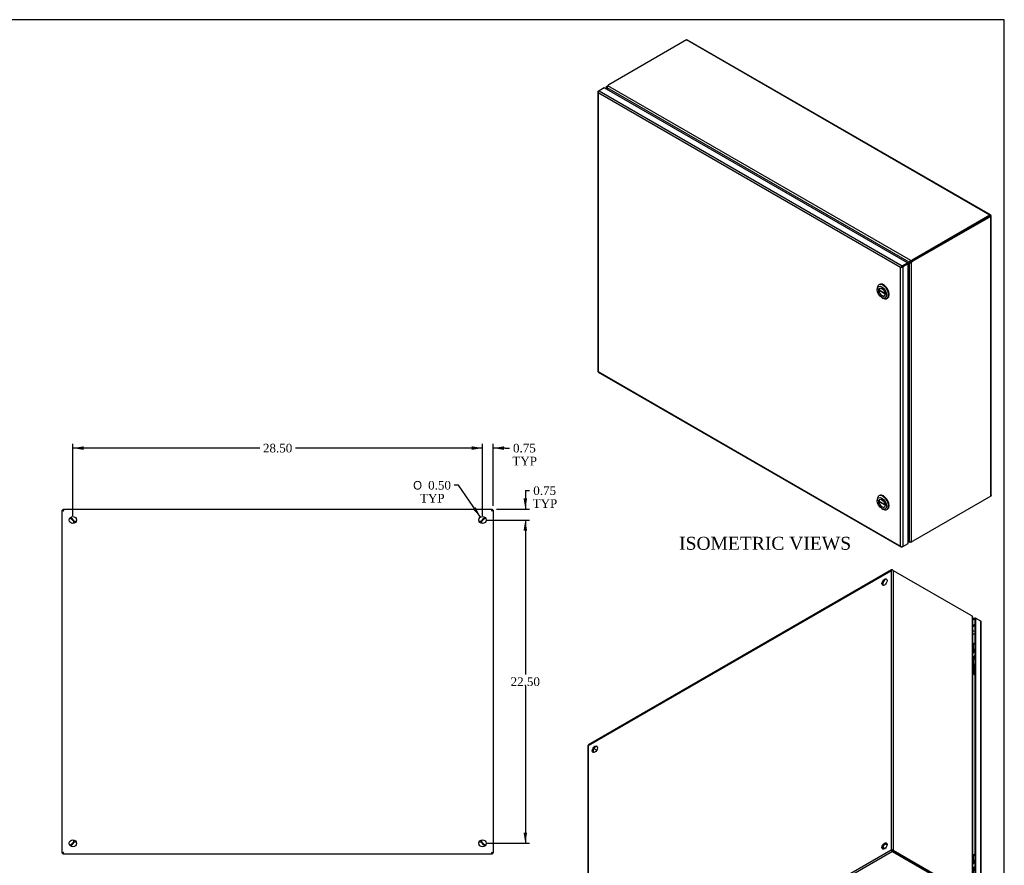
# Model space of a CAD drawing. Header units: inches. Extents: x 1 to 150, y -1 to 99.
# Tile 9 of 9: x 81 to 150, y 41 to 99. Entities that reach past the tile are written whole.
import ezdxf
from ezdxf.enums import TextEntityAlignment as Align

# ---------------------------------------------------------------- set-up
doc = ezdxf.new("R2010")
doc.units = ezdxf.units.IN
doc.header["$MEASUREMENT"] = 0
for name, color, linetype in [('CAP02342', 7, 'Continuous'), ('COM52757', 7, 'Continuous'), ('COM52806', 7, 'Continuous'), ('COM70219', 7, 'Continuous'), ('Default', 7, 'Continuous'), ('HNG14573-1', 7, 'Continuous'), ('HNG14573-2', 7, 'Continuous'), ('LOK10000', 7, 'Continuous'), ('PCOM53842', 7, 'Continuous'), ('PIN17645', 7, 'Continuous'), ('STD26098', 7, 'Continuous')]:
    doc.layers.add(name, color=color, linetype=linetype)
doc.styles.add('SEACAD_Solid_Edge_ANSI1_Symbols', font='txt')
doc.styles.add('SEACAD_Times_New_Roman', font='times.ttf')
doc.dimstyles.new('HAMMOND_(STH_-_120x80)', dxfattribs={"dimtxt": 0.6, "dimasz": 0.75, "dimexe": 0.3, "dimexo": 0.3, "dimgap": 0.15, "dimtad": 0, "dimtih": 1, "dimtoh": 1, "dimzin": 0, "dimdsep": 46, "dimtxsty": 'SEACAD_Times_New_Roman', "dimblk1": '_SE_FILLED', "dimblk2": '_SE_FILLED', "dimsah": 1, "dimcen": 0.3, "dimadec": 0, "dimazin": 0, "dimtfac": 0.8, "dimtofl": 0, "dimtmove": 0, "dimatfit": 3, "dimfxl": 1, "dimtolj": 1, "dimtzin": 0, "dimarcsym": 0})

# ---------------------------------------------------------------- blocks, each defined once
blk = doc.blocks.new('SE4')
at = {"layer": 'COM52757', "color": 7, "linetype": 'Continuous'}
for p, q in [((84.101, 65.351), (84.173, 65.351)), ((84.101, 41.495), (84.101, 65.351)), ((84.173, 65.423), (114.029, 65.423)), ((84.173, 65.423), (84.173, 65.351)), ((114.029, 65.423), (114.029, 65.351)), ((114.101, 65.351), (114.029, 65.351)), ((114.101, 65.351), (114.101, 41.495)), ((84.923, 64.591), (84.92, 64.593)), ((84.92, 64.59), (84.923, 64.59)), ((84.923, 64.59), (84.923, 64.591)), ((84.923, 64.434), (84.923, 64.59)), ((84.931, 64.604), (84.933, 64.601)), ((84.933, 64.601), (84.934, 64.601)), ((84.934, 64.601), (84.934, 64.604)), ((84.934, 64.601), (85.09, 64.601)), ((113.111, 64.601), (113.267, 64.601)), ((113.267, 64.604), (113.267, 64.601)), ((113.267, 64.601), (113.269, 64.601)), ((113.269, 64.601), (113.271, 64.604)), ((113.282, 64.593), (113.279, 64.591)), ((113.279, 64.591), (113.279, 64.59)), ((113.279, 64.59), (113.282, 64.59)), ((113.279, 64.59), (113.279, 64.434)), ((84.923, 42.257), (84.92, 42.257)), ((84.92, 42.253), (84.923, 42.255)), ((84.923, 42.257), (84.923, 42.413)), ((84.923, 42.255), (84.923, 42.257)), ((84.933, 42.245), (84.931, 42.242)), ((84.934, 42.245), (84.933, 42.245)), ((84.934, 42.243), (84.934, 42.245)), ((85.09, 42.245), (84.934, 42.245)), ((113.267, 42.245), (113.111, 42.245)), ((113.267, 42.245), (113.267, 42.243)), ((113.269, 42.245), (113.267, 42.245)), ((113.271, 42.242), (113.269, 42.245)), ((113.279, 42.413), (113.279, 42.257)), ((113.282, 42.257), (113.279, 42.257)), ((113.279, 42.257), (113.279, 42.255)), ((113.279, 42.255), (113.282, 42.253)), ((84.101, 41.495), (84.173, 41.495)), ((84.173, 41.423), (84.173, 41.495)), ((114.029, 41.423), (84.173, 41.423)), ((114.101, 41.495), (114.029, 41.495)), ((114.029, 41.423), (114.029, 41.495))]:
    blk.add_line(p, q, dxfattribs=at)
for centre in [(84.851, 64.673), (113.351, 64.673), (84.851, 42.173), (113.351, 42.173)]:
    blk.add_circle(centre, 0.25, dxfattribs=at)
for centre, start, end in [((98.178, 78.178), 224.62988, 225.31556), ((71.347, 51.346), 44.68444, 45.37012), ((126.855, 51.346), 134.62988, 135.31556), ((100.024, 78.178), 314.68444, 315.37012), ((98.178, 28.669), 134.68444, 135.37012), ((71.347, 55.5), 314.62988, 315.31556), ((126.855, 55.5), 224.68444, 225.37012), ((100.024, 28.669), 44.62988, 45.31556)]:
    blk.add_arc(centre, 19.003, start, end, dxfattribs=at)
for points, knots in [([(84.101, 65.351), (84.101, 65.348), (84.104, 65.345), (84.115, 65.339), (84.123, 65.336), (84.143, 65.33), (84.154, 65.327), (84.181, 65.321), (84.195, 65.318), (84.209, 65.315)], [0, 0, 0, 0, 0.25, 0.25, 0.5, 0.5, 0.75, 0.75, 1, 1, 1, 1]), ([(84.209, 65.315), (84.206, 65.329), (84.203, 65.343), (84.197, 65.37), (84.194, 65.382), (84.188, 65.402), (84.185, 65.41), (84.179, 65.42), (84.176, 65.423), (84.173, 65.423)], [0, 0, 0, 0, 0.25, 0.25, 0.5, 0.5, 0.75, 0.75, 1, 1, 1, 1]), ([(84.209, 65.315), (84.203, 65.325), (84.197, 65.334), (84.185, 65.347), (84.179, 65.351), (84.173, 65.351)], [0, 0, 0, 0, 0.5, 0.5, 1, 1, 1, 1]), ([(84.173, 65.351), (84.173, 65.345), (84.177, 65.339), (84.19, 65.327), (84.199, 65.321), (84.209, 65.315)], [0, 0, 0, 0, 0.5, 0.5, 1, 1, 1, 1]), ([(114.029, 65.423), (114.026, 65.423), (114.023, 65.42), (114.017, 65.41), (114.014, 65.402), (114.008, 65.382), (114.005, 65.37), (113.999, 65.343), (113.996, 65.329), (113.993, 65.315)], [0, 0, 0, 0, 0.25, 0.25, 0.5, 0.5, 0.75, 0.75, 1, 1, 1, 1]), ([(114.029, 65.351), (114.023, 65.351), (114.017, 65.347), (114.005, 65.334), (113.999, 65.325), (113.993, 65.315)], [0, 0, 0, 0, 0.5, 0.5, 1, 1, 1, 1]), ([(113.993, 65.315), (114.007, 65.318), (114.021, 65.321), (114.047, 65.327), (114.059, 65.33), (114.079, 65.336), (114.087, 65.339), (114.098, 65.345), (114.101, 65.348), (114.101, 65.351)], [0, 0, 0, 0, 0.25, 0.25, 0.5, 0.5, 0.75, 0.75, 1, 1, 1, 1]), ([(113.993, 65.315), (114.002, 65.321), (114.012, 65.327), (114.025, 65.339), (114.029, 65.345), (114.029, 65.351)], [0, 0, 0, 0, 0.5, 0.5, 1, 1, 1, 1]), ([(84.815, 64.667), (84.827, 64.66), (84.839, 64.654), (84.862, 64.641), (84.873, 64.635), (84.892, 64.622), (84.9, 64.615), (84.913, 64.603), (84.918, 64.596), (84.92, 64.59)], [0, 0, 0, 0, 0.25, 0.25, 0.5, 0.5, 0.75, 0.75, 1, 1, 1, 1]), ([(84.934, 64.604), (84.928, 64.607), (84.922, 64.611), (84.909, 64.624), (84.902, 64.632), (84.89, 64.651), (84.883, 64.662), (84.87, 64.685), (84.864, 64.697), (84.857, 64.709)], [0, 0, 0, 0, 0.25, 0.25, 0.5, 0.5, 0.75, 0.75, 1, 1, 1, 1]), ([(113.344, 64.709), (113.338, 64.697), (113.331, 64.685), (113.319, 64.662), (113.312, 64.651), (113.299, 64.632), (113.293, 64.624), (113.28, 64.611), (113.274, 64.607), (113.267, 64.604)], [0, 0, 0, 0, 0.25, 0.25, 0.5, 0.5, 0.75, 0.75, 1, 1, 1, 1]), ([(113.282, 64.59), (113.284, 64.596), (113.289, 64.603), (113.302, 64.615), (113.31, 64.622), (113.329, 64.635), (113.34, 64.641), (113.363, 64.654), (113.375, 64.66), (113.387, 64.667)], [0, 0, 0, 0, 0.25, 0.25, 0.5, 0.5, 0.75, 0.75, 1, 1, 1, 1]), ([(84.92, 42.257), (84.918, 42.25), (84.913, 42.244), (84.9, 42.231), (84.892, 42.225), (84.873, 42.212), (84.862, 42.205), (84.839, 42.193), (84.827, 42.186), (84.815, 42.18)], [0, 0, 0, 0, 0.25, 0.25, 0.5, 0.5, 0.75, 0.75, 1, 1, 1, 1]), ([(84.857, 42.137), (84.864, 42.149), (84.87, 42.161), (84.883, 42.184), (84.89, 42.195), (84.902, 42.214), (84.909, 42.222), (84.922, 42.235), (84.928, 42.24), (84.934, 42.243)], [0, 0, 0, 0, 0.25, 0.25, 0.5, 0.5, 0.75, 0.75, 1, 1, 1, 1]), ([(113.267, 42.243), (113.274, 42.24), (113.28, 42.235), (113.293, 42.222), (113.299, 42.214), (113.312, 42.195), (113.319, 42.184), (113.331, 42.161), (113.338, 42.149), (113.344, 42.137)], [0, 0, 0, 0, 0.25, 0.25, 0.5, 0.5, 0.75, 0.75, 1, 1, 1, 1]), ([(113.387, 42.18), (113.375, 42.186), (113.363, 42.193), (113.34, 42.205), (113.329, 42.212), (113.31, 42.225), (113.302, 42.231), (113.289, 42.244), (113.284, 42.25), (113.282, 42.257)], [0, 0, 0, 0, 0.25, 0.25, 0.5, 0.5, 0.75, 0.75, 1, 1, 1, 1]), ([(84.209, 41.531), (84.195, 41.528), (84.181, 41.525), (84.154, 41.519), (84.143, 41.516), (84.123, 41.51), (84.115, 41.507), (84.104, 41.501), (84.101, 41.498), (84.101, 41.495)], [0, 0, 0, 0, 0.25, 0.25, 0.5, 0.5, 0.75, 0.75, 1, 1, 1, 1]), ([(84.209, 41.531), (84.199, 41.525), (84.19, 41.519), (84.177, 41.507), (84.173, 41.501), (84.173, 41.495)], [0, 0, 0, 0, 0.5, 0.5, 1, 1, 1, 1]), ([(84.173, 41.423), (84.176, 41.423), (84.179, 41.426), (84.185, 41.437), (84.188, 41.445), (84.194, 41.465), (84.197, 41.477), (84.203, 41.503), (84.206, 41.517), (84.209, 41.531)], [0, 0, 0, 0, 0.25, 0.25, 0.5, 0.5, 0.75, 0.75, 1, 1, 1, 1]), ([(84.173, 41.495), (84.179, 41.495), (84.185, 41.499), (84.197, 41.512), (84.203, 41.522), (84.209, 41.531)], [0, 0, 0, 0, 0.5, 0.5, 1, 1, 1, 1]), ([(114.101, 41.495), (114.101, 41.498), (114.098, 41.501), (114.087, 41.507), (114.079, 41.51), (114.059, 41.516), (114.047, 41.519), (114.021, 41.525), (114.007, 41.528), (113.993, 41.531)], [0, 0, 0, 0, 0.25, 0.25, 0.5, 0.5, 0.75, 0.75, 1, 1, 1, 1]), ([(114.029, 41.495), (114.029, 41.501), (114.025, 41.507), (114.012, 41.519), (114.002, 41.525), (113.993, 41.531)], [0, 0, 0, 0, 0.5, 0.5, 1, 1, 1, 1]), ([(113.993, 41.531), (113.996, 41.517), (113.999, 41.503), (114.005, 41.477), (114.008, 41.465), (114.014, 41.445), (114.017, 41.437), (114.023, 41.426), (114.026, 41.423), (114.029, 41.423)], [0, 0, 0, 0, 0.25, 0.25, 0.5, 0.5, 0.75, 0.75, 1, 1, 1, 1]), ([(113.993, 41.531), (113.999, 41.522), (114.005, 41.512), (114.017, 41.499), (114.023, 41.495), (114.029, 41.495)], [0, 0, 0, 0, 0.5, 0.5, 1, 1, 1, 1])]:
    blk.add_open_spline(points, degree=3, knots=knots, dxfattribs=at)
at = {"layer": 'COM52806', "color": 7, "linetype": 'Continuous'}
for p, q in [((84.182, 65.335), (84.2, 65.335)), ((84.2, 65.35), (84.2, 65.335)), ((84.2, 65.321), (84.2, 65.335)), ((113.989, 65.299), (114.025, 65.335)), ((114.025, 65.335), (113.989, 65.299)), ((114.007, 65.335), (114.025, 65.335)), ((114.025, 65.35), (114.025, 65.335)), ((114.025, 65.335), (114.025, 65.318)), ((84.181, 41.51), (84.2, 41.51)), ((84.2, 41.51), (84.2, 41.525)), ((114.025, 41.51), (113.989, 41.546)), ((113.989, 41.546), (114.025, 41.51)), ((114.025, 41.51), (114.007, 41.51)), ((114.025, 41.528), (114.025, 41.51)), ((114.025, 41.496), (114.025, 41.51))]:
    blk.add_line(p, q, dxfattribs=at)
at = {"layer": 'COM70219', "color": 7, "linetype": 'Continuous'}
for centre, start, end in [((85.09, 64.434), 131.51518, 138.48482), ((113.112, 64.434), 41.51518, 48.48482), ((85.09, 42.412), 221.51518, 228.48482), ((113.112, 42.412), 311.51518, 318.48482)]:
    blk.add_arc(centre, 0.5, start, end, dxfattribs=at)
blk = doc.blocks.new('SE6')
at = {"layer": 'COM52757', "color": 7, "linetype": 'Continuous'}
for p, q in [((127.557, 98.08), (122.144, 94.955)), ((148.668, 85.892), (127.557, 98.08)), ((148.709, 85.904), (127.624, 98.078)), ((121.97, 94.795), (121.97, 94.676)), ((122.002, 94.855), (122.033, 94.837)), ((122.002, 94.728), (122.025, 94.742)), ((122.002, 94.728), (122.002, 94.658)), ((143.038, 82.61), (122.025, 94.742)), ((122.044, 94.661), (122.062, 94.671)), ((143.148, 82.723), (122.069, 94.893)), ((148.668, 85.892), (143.255, 82.766)), ((148.668, 85.833), (143.255, 82.708)), ((148.668, 85.833), (143.255, 82.708)), ((148.719, 85.803), (143.306, 82.678)), ((148.668, 85.892), (148.668, 85.833)), ((148.668, 85.833), (148.719, 85.862)), ((148.719, 85.803), (148.668, 85.833)), ((148.668, 85.833), (148.668, 85.833)), ((148.668, 85.833), (148.668, 85.833)), ((148.719, 66.325), (148.719, 85.803)), ((148.751, 66.384), (148.751, 85.833)), ((143.008, 82.586), (143.059, 82.615)), ((143.077, 82.584), (143.026, 82.555)), ((143.038, 82.61), (143.089, 82.639)), ((143.062, 82.569), (143.113, 82.598)), ((143.062, 63.204), (143.062, 82.569)), ((143.081, 82.635), (143.096, 82.643)), ((143.119, 82.602), (143.105, 82.594)), ((143.148, 82.723), (143.148, 82.664)), ((143.215, 82.607), (143.164, 82.637)), ((143.215, 63.166), (143.215, 82.607)), ((143.255, 82.766), (143.255, 82.708)), ((143.306, 82.678), (143.255, 82.708)), ((148.719, 66.325), (143.306, 63.2)), ((142.97, 63.23), (143.038, 63.19)), ((142.97, 63.194), (143.08, 63.13)), ((143.001, 63.261), (143.02, 63.271)), ((143.038, 63.19), (143.062, 63.204)), ((143.148, 63.127), (143.148, 63.163))]:
    blk.add_line(p, q, dxfattribs=at)
for centre, radius, start, end in [((122.181, 94.78), 0.16, 134.59127, 193.695), ((143.24, 82.524), 0.22, 114.831, 156.88273), ((143.089, 82.785), 0.218, 262.96042, 305.32585), ((143.173, 63.32), 0.16, 226.38377, 285.32995)]:
    blk.add_arc(centre, radius, start, end, dxfattribs=at)
for centre, major_axis, start_param, end_param in [((122.093, 94.613), (0.191, 0.331), 0.930265, 1.128909), ((121.846, 94.562), (0.191, -0.331), 1.535045, 1.743847), ((122.247, 94.794), (-0.191, 0.331), 1.397746, 1.606548), ((131.879, 99.555), (9.502, -16.457), 4.676638, 4.679089), ((112.907, 88.601), (-9.501, 16.457), -1.539661, -1.535045), ((122.414, 94.799), (-0.382, 0), 5.497787, 5.841298), ((152.157, 65.94), (9.502, -16.457), -3.177344, -3.168889), ((133.185, 98.801), (-9.502, 16.457), 3.169686, 3.177344), ((142.817, 82.917), (-0.191, 0.331), 3.105841, 3.314643), ((143.218, 82.224), (0.191, -0.331), 2.968542, 3.177344), ((142.868, 82.947), (-0.191, 0.331), 3.141593, 3.314643), ((143.269, 82.253), (0.191, -0.331), 2.968542, 3.141593), ((142.985, 82.923), (0.382, 0), 5.154276, 5.497787), ((142.985, 82.864), (0.382, 0), 5.154276, 5.497787), ((143.255, 82.395), (0.191, 0.331), 0.785398, 1.128909), ((143.306, 82.366), (0.191, 0.331), 0.785398, 1.128909), ((133.185, 58.377), (-9.501, 16.457), 4.676638, 4.682099), ((152.157, 69.331), (9.501, -16.457), -1.53829, -1.535045), ((142.817, 63.139), (0.191, -0.331), 1.397746, 1.606548), ((143.218, 63.37), (-0.191, 0.331), 1.535045, 1.743847), ((142.985, 63.327), (0.382, 0), -1.128909, -0.930265), ((143.306, 63.512), (-0.191, -0.331), 0.441887, 0.785398)]:
    blk.add_ellipse(centre, major_axis=major_axis, ratio=0.57735, start_param=start_param, end_param=end_param, dxfattribs=at)
for points, knots in [([(127.557, 98.08), (127.569, 98.085), (127.581, 98.087), (127.604, 98.086), (127.614, 98.084), (127.624, 98.078)], [0, 0, 0, 0, 0.25, 0.25, 0.5, 0.5, 0.5, 0.5]), ([(122.002, 94.728), (122, 94.73), (121.997, 94.733), (121.993, 94.738), (121.989, 94.743), (121.985, 94.748), (121.982, 94.753), (121.979, 94.759), (121.977, 94.764), (121.974, 94.77), (121.973, 94.775), (121.971, 94.781), (121.97, 94.787), (121.97, 94.796), (121.971, 94.809), (121.976, 94.823), (121.982, 94.834), (121.987, 94.841), (121.994, 94.848), (121.999, 94.853), (122.002, 94.855)], [0, 0, 0, 0, 0.039722, 0.079636, 0.119739, 0.160028, 0.200502, 0.241156, 0.281988, 0.322996, 0.364176, 0.405525, 0.447041, 0.48872, 0.614531, 0.741686, 0.80582, 0.870258, 0.934989, 1, 1, 1, 1]), ([(148.719, 85.862), (148.721, 85.873), (148.721, 85.882), (148.718, 85.896), (148.714, 85.901), (148.704, 85.907), (148.698, 85.908), (148.684, 85.903), (148.676, 85.899), (148.668, 85.892)], [0, 0, 0, 0, 0.25, 0.25, 0.5, 0.5, 0.75, 0.75, 1, 1, 1, 1]), ([(148.668, 85.833), (148.672, 85.838), (148.674, 85.842), (148.673, 85.842), (148.67, 85.839), (148.668, 85.833)], [0, 0, 0, 0, 0.5, 0.5, 1, 1, 1, 1]), ([(148.668, 85.833), (148.675, 85.832), (148.679, 85.832), (148.679, 85.833), (148.675, 85.834), (148.668, 85.833)], [0, 0, 0, 0, 0.5, 0.5, 1, 1, 1, 1]), ([(148.719, 85.803), (148.729, 85.807), (148.737, 85.811), (148.748, 85.821), (148.751, 85.827), (148.751, 85.839), (148.748, 85.844), (148.737, 85.854), (148.729, 85.859), (148.719, 85.862)], [0, 0, 0, 0, 0.25, 0.25, 0.5, 0.5, 0.75, 0.75, 1, 1, 1, 1]), ([(143.089, 82.639), (143.093, 82.641), (143.097, 82.643), (143.105, 82.648), (143.11, 82.65), (143.12, 82.655), (143.126, 82.658), (143.137, 82.662), (143.143, 82.663), (143.148, 82.664)], [0, 0, 0, 0, 0.25, 0.25, 0.5, 0.5, 0.75, 0.75, 1, 1, 1, 1]), ([(143.164, 82.637), (143.16, 82.632), (143.156, 82.628), (143.147, 82.62), (143.142, 82.617), (143.133, 82.611), (143.128, 82.608), (143.12, 82.603), (143.116, 82.6), (143.113, 82.598)], [0, 0, 0, 0, 0.25, 0.25, 0.5, 0.5, 0.75, 0.75, 1, 1, 1, 1]), ([(148.751, 66.384), (148.751, 66.373), (148.748, 66.363), (148.737, 66.343), (148.729, 66.333), (148.719, 66.325)], [0.5, 0.5, 0.5, 0.5, 0.75, 0.75, 1, 1, 1, 1]), ([(143.148, 63.127), (143.146, 63.126), (143.143, 63.125), (143.137, 63.123), (143.132, 63.122), (143.127, 63.121), (143.121, 63.121), (143.116, 63.12), (143.111, 63.121), (143.106, 63.121), (143.101, 63.122), (143.096, 63.123), (143.091, 63.125), (143.087, 63.126), (143.082, 63.128), (143.075, 63.133), (143.064, 63.141), (143.055, 63.153), (143.049, 63.163), (143.045, 63.172), (143.041, 63.181), (143.039, 63.187), (143.038, 63.19)], [0, 0, 0, 0, 0.037191, 0.074292, 0.1113, 0.148214, 0.185032, 0.22175, 0.258368, 0.294882, 0.331291, 0.367592, 0.403784, 0.439864, 0.475831, 0.511682, 0.636051, 0.758907, 0.819804, 0.880292, 0.94036, 1, 1, 1, 1])]:
    blk.add_open_spline(points, degree=3, knots=knots, dxfattribs=at)
at = {"layer": 'COM52806', "color": 7, "linetype": 'Continuous'}
for p, q in [((121.829, 94.757), (121.464, 94.546)), ((142.919, 82.581), (121.829, 94.757)), ((121.381, 94.473), (121.381, 75.02)), ((121.402, 94.464), (121.383, 94.462)), ((121.412, 94.399), (121.413, 94.399)), ((121.413, 94.517), (121.464, 94.546)), ((121.413, 94.399), (121.413, 94.4)), ((142.451, 82.252), (121.413, 94.399)), ((121.413, 94.399), (121.413, 75.005)), ((121.413, 94.399), (121.413, 94.399)), ((121.413, 94.399), (121.413, 94.399)), ((121.413, 94.399), (121.413, 94.399)), ((121.464, 94.546), (142.553, 82.37)), ((142.517, 82.291), (142.451, 82.253)), ((142.451, 82.253), (142.451, 82.252)), ((142.451, 82.253), (142.451, 82.253)), ((142.451, 82.252), (142.452, 82.253)), ((142.451, 62.858), (142.451, 82.252)), ((142.451, 82.252), (142.451, 82.252)), ((142.452, 82.253), (142.517, 82.291)), ((142.517, 82.291), (142.491, 82.297)), ((142.517, 82.291), (142.51, 82.264)), ((142.553, 82.311), (142.517, 82.291)), ((142.517, 82.291), (142.553, 82.311)), ((142.553, 82.37), (142.919, 82.581)), ((142.553, 82.311), (142.919, 82.522)), ((142.919, 82.522), (142.553, 82.311)), ((142.553, 82.311), (142.553, 82.311)), ((142.553, 82.311), (142.553, 82.311)), ((142.553, 82.311), (142.553, 82.311)), ((142.553, 82.311), (142.553, 82.311)), ((142.97, 82.493), (142.604, 82.282)), ((142.604, 82.282), (142.604, 62.829)), ((142.919, 82.581), (142.919, 82.522)), ((142.97, 82.493), (142.919, 82.522)), ((142.97, 63.04), (142.97, 82.493)), ((121.41, 74.97), (142.499, 62.794)), ((121.413, 75.005), (121.412, 75.005)), ((121.413, 75.005), (142.451, 62.858)), ((121.413, 75.005), (121.413, 75.005)), ((121.413, 75.005), (121.413, 75.005)), ((121.413, 75.005), (121.413, 75.005)), ((142.604, 62.829), (142.97, 63.04)), ((142.451, 62.858), (142.451, 62.858)), ((142.451, 62.858), (142.451, 62.858)), ((142.452, 62.858), (142.451, 62.858)), ((142.451, 62.858), (142.451, 62.858)), ((142.451, 62.858), (142.451, 62.858)), ((142.502, 62.816), (142.491, 62.801)), ((142.604, 62.829), (142.553, 62.799))]:
    blk.add_line(p, q, dxfattribs=at)
for centre, radius, start, end in [((121.512, 94.486), 0.132, 190.15261, 220.71537), ((121.602, 94.466), 0.201, 177.8102, 199.21468), ((142.627, 82.137), 0.21, 130.3254, 146.59357), ((142.439, 82.462), 0.21, 273.40643, 289.6746), ((142.576, 62.901), 0.132, 199.28463, 229.84739), ((142.603, 62.989), 0.201, 220.78532, 242.1898)]:
    blk.add_arc(centre, radius, start, end, dxfattribs=at)
for centre, major_axis, start_param, end_param in [((121.489, 94.473), (0.108, 0), 2.356194, 3.306936), ((121.464, 94.458), (0.054, 0.0935), 0.785398, 1.73614), ((142.553, 82.282), (0.054, 0.0935), 0.785398, 1.73614), ((142.528, 82.326), (0.108, 0), 4.547046, 5.497787), ((121.489, 75.02), (0.108, 0), 3.141593, 3.306936), ((121.464, 75.064), (0.054, 0.0935), 2.976249, 3.141593), ((142.553, 62.888), (0.054, 0.0935), 2.976249, 3.926991), ((142.528, 62.873), (0.108, 0), 4.547046, 5.497787)]:
    blk.add_ellipse(centre, major_axis=major_axis, ratio=0.57735, start_param=start_param, end_param=end_param, dxfattribs=at)
for points in [[(121.383, 75.009), (121.384, 75.008), (121.388, 75.007), (121.398, 75.005), (121.405, 75.005), (121.412, 75.005)], [(121.402, 74.976), (121.401, 74.979), (121.402, 74.983), (121.405, 74.992), (121.408, 74.998), (121.413, 75.005)]]:
    blk.add_open_spline(points, degree=3, knots=[0, 0, 0, 0, 0.5, 0.5, 1, 1, 1, 1], dxfattribs=at)
at = {"layer": 'LOK10000', "color": 7, "linetype": 'Continuous'}
for p, q in [((140.983, 81.069), (140.94, 81.044)), ((140.826, 80.793), (140.826, 80.711)), ((140.946, 80.691), (141.361, 80.451)), ((140.988, 80.666), (140.946, 80.642)), ((141.365, 80.4), (140.946, 80.642)), ((141.145, 80.16), (141.215, 80.119)), ((141.49, 80.092), (141.533, 80.116)), ((140.826, 66.096), (140.826, 66.015)), ((140.983, 66.373), (140.94, 66.348)), ((140.946, 65.995), (141.361, 65.755)), ((140.988, 65.97), (140.946, 65.946)), ((141.365, 65.704), (140.946, 65.946)), ((141.145, 65.464), (141.215, 65.423)), ((141.49, 65.396), (141.533, 65.42))]:
    blk.add_line(p, q, dxfattribs=at)
for centre, major_axis in [((141.145, 80.527), (-0.225, 0.39)), ((141.145, 80.527), (0.156, -0.271)), ((141.145, 65.831), (-0.225, 0.39)), ((141.145, 65.831), (0.156, -0.271))]:
    blk.add_ellipse(centre, major_axis=major_axis, ratio=0.57735, dxfattribs=at)
for centre, major_axis, start_param, end_param in [((141.215, 80.568), (-0.275, 0.476), 0, 0.785398), ((141.215, 80.568), (-0.275, 0.476), 2.356194, 6.283185), ((141.258, 80.593), (-0.275, 0.476), 3.141593, 6.283185), ((141.166, 80.539), (0.156, -0.271), 3.209527, 6.215251), ((141.166, 80.539), (-0.156, 0.271), 0.689209, 0.881587), ((141.258, 65.896), (-0.275, 0.476), 3.141593, 6.283185), ((141.215, 65.872), (-0.275, 0.476), 0, 0.785398), ((141.166, 65.843), (0.156, -0.271), 3.209527, 6.215251), ((141.215, 65.872), (-0.275, 0.476), 2.356194, 6.283185), ((141.166, 65.843), (-0.156, 0.271), 0.689209, 0.881587)]:
    blk.add_ellipse(centre, major_axis=major_axis, ratio=0.57735, start_param=start_param, end_param=end_param, dxfattribs=at)
blk = doc.blocks.new('SE7')
at = {"layer": 'CAP02342', "color": 7, "linetype": 'Continuous'}
for p, q in [((147.519, 54.416), (147.519, 54.029)), ((147.519, 39.719), (147.519, 39.332))]:
    blk.add_line(p, q, dxfattribs=at)
for centre, end_param in [((147.665, 54.416), 3.141593), ((147.665, 54.029), 3.144146), ((147.665, 39.719), 3.141593), ((147.665, 39.332), 3.144146)]:
    blk.add_ellipse(centre, major_axis=(0.146, 0), ratio=0.57735, start_param=1.963419, end_param=end_param, dxfattribs=at)
for points in [[(147.521, 54.029), (147.521, 54.02), (147.52, 53.996), (147.536, 53.958), (147.563, 53.923), (147.59, 53.905), (147.605, 53.899), (147.609, 53.897)], [(147.521, 39.332), (147.521, 39.323), (147.52, 39.299), (147.536, 39.261), (147.563, 39.226), (147.59, 39.209), (147.605, 39.202), (147.609, 39.2)]]:
    blk.add_open_spline(points, degree=3, knots=[0, 0, 0, 0, 0.0850229, 0.2461977, 0.3877962, 0.52052, 0.5555775, 0.5555775, 0.5555775, 0.5555775], dxfattribs=at)
at = {"layer": 'COM52757', "color": 7, "linetype": 'Continuous'}
for p, q in [((120.719, 48.981), (141.78, 61.141)), ((141.815, 61.197), (120.729, 49.024)), ((141.78, 61.141), (141.78, 41.721)), ((141.881, 61.199), (141.881, 61.175)), ((141.881, 61.199), (141.932, 61.17)), ((141.932, 61.17), (147.345, 58.045)), ((141.932, 61.17), (141.932, 41.692)), ((147.437, 57.974), (147.437, 38.532)), ((147.468, 38.504), (147.468, 57.914)), ((120.688, 48.952), (120.688, 29.503)), ((120.719, 29.562), (120.719, 48.981)), ((121.099, 48.762), (121.298, 48.647)), ((121.099, 48.762), (121.298, 48.647)), ((120.719, 29.562), (141.78, 41.721)), ((141.881, 41.604), (120.77, 29.415)), ((141.831, 41.692), (141.78, 41.721)), ((141.881, 41.662), (147.294, 38.537)), ((141.881, 41.604), (141.881, 41.662)), ((141.881, 41.604), (147.294, 38.478)), ((141.932, 41.692), (141.882, 41.662)), ((141.882, 41.662), (147.295, 38.537)), ((141.932, 41.692), (147.345, 38.567)), ((147.37, 38.417), (126.29, 26.246)), ((126.358, 26.249), (147.41, 38.403)), ((147.294, 38.478), (147.294, 38.537)), ((147.345, 38.567), (147.295, 38.537)), ((147.37, 38.417), (147.37, 38.475)), ((147.383, 38.465), (147.371, 38.472)), ((147.413, 38.441), (147.371, 38.465)), ((147.437, 38.532), (147.386, 38.503)), ((147.389, 38.503), (147.401, 38.497)), ((147.437, 38.483), (147.395, 38.507)), ((120.719, 29.444), (120.74, 29.457)), ((120.719, 29.444), (120.77, 29.415)), ((120.77, 29.415), (126.183, 26.29))]:
    blk.add_line(p, q, dxfattribs=at)
for centre, radius, start, end in [((141.886, 61.001), 0.175, 74.55604, 127.16497), ((141.826, 41.552), 0.175, 52.83503, 105.44396), ((141.95, 41.765), 0.175, 194.55604, 247.16497), ((141.817, 41.609), 0.0836, 39.5006, 80.653), ((141.895, 41.745), 0.0836, 219.347, 260.4994), ((120.893, 29.54), 0.175, 172.83503, 225.44396)]:
    blk.add_arc(centre, radius, start, end, dxfattribs=at)
for centre in [(141.326, 60.354), (121.173, 48.719), (141.326, 41.983), (121.173, 30.348)]:
    blk.add_ellipse(centre, major_axis=(0.125, 0.217), ratio=0.57735, dxfattribs=at)
for centre, major_axis, start_param, end_param in [((141.377, 60.325), (-0.125, -0.217), 3.346674, 6.078104), ((147.345, 57.733), (-0.191, 0.331), 5.154276, 5.497787), ((121.224, 48.69), (-0.125, -0.217), 3.346674, 6.078104), ((141.377, 41.954), (-0.125, -0.217), 3.346674, 6.078104), ((147.024, 38.381), (0.382, 0), 0.441887, 0.785398), ((147.024, 38.322), (0.382, 0), 0.441887, 0.785398), ((147.295, 38.849), (0.191, -0.331), 5.497787, 5.841298), ((147.345, 38.879), (0.191, -0.331), 5.497787, 5.841298), ((147.192, 38.134), (-0.191, -0.331), 2.968542, 3.141593), ((147.592, 38.828), (0.191, 0.331), 3.141593, 3.314643), ((121.224, 30.319), (-0.125, -0.217), 3.346674, 6.078104), ((126.454, 26.446), (-0.382, 0), 0.785398, 1.128909)]:
    blk.add_ellipse(centre, major_axis=major_axis, ratio=0.57735, start_param=start_param, end_param=end_param, dxfattribs=at)
for points, knots in [([(141.881, 61.199), (141.869, 61.204), (141.857, 61.206), (141.835, 61.206), (141.824, 61.203), (141.806, 61.192), (141.798, 61.184), (141.786, 61.165), (141.782, 61.153), (141.78, 61.141)], [0, 0, 0, 0, 0.25, 0.25, 0.5, 0.5, 0.75, 0.75, 1, 1, 1, 1]), ([(147.468, 57.914), (147.468, 57.919), (147.467, 57.929), (147.462, 57.942), (147.456, 57.953), (147.451, 57.96), (147.444, 57.967), (147.439, 57.972), (147.437, 57.974)], [0.5054989, 0.5054989, 0.5054989, 0.5054989, 0.6145307, 0.7416859, 0.80582, 0.8702582, 0.9349888, 1, 1, 1, 1]), ([(120.688, 48.952), (120.688, 48.958), (120.69, 48.963), (120.701, 48.974), (120.709, 48.978), (120.719, 48.981)], [0.5, 0.5, 0.5, 0.5, 0.75, 0.75, 1, 1, 1, 1]), ([(120.719, 48.981), (120.717, 48.992), (120.717, 49.001), (120.72, 49.015), (120.724, 49.021), (120.729, 49.024)], [0, 0, 0, 0, 0.25, 0.25, 0.5, 0.5, 0.5, 0.5]), ([(147.362, 38.471), (147.365, 38.469), (147.368, 38.468), (147.372, 38.466), (147.373, 38.465), (147.374, 38.466), (147.374, 38.466), (147.373, 38.47), (147.371, 38.472), (147.37, 38.475)], [0, 0, 0, 0, 0.25, 0.25, 0.5, 0.5, 0.75, 0.75, 1, 1, 1, 1]), ([(147.413, 38.441), (147.413, 38.44), (147.414, 38.437), (147.416, 38.433), (147.417, 38.429), (147.417, 38.425), (147.418, 38.422), (147.418, 38.418), (147.417, 38.415), (147.417, 38.412), (147.416, 38.41), (147.414, 38.407), (147.413, 38.405), (147.409, 38.403), (147.404, 38.401), (147.396, 38.402), (147.388, 38.404), (147.382, 38.407), (147.376, 38.411), (147.372, 38.415), (147.37, 38.417)], [0, 0, 0, 0, 0.039722, 0.079636, 0.119739, 0.160028, 0.200502, 0.241156, 0.281988, 0.322996, 0.364176, 0.405525, 0.447041, 0.48872, 0.614531, 0.741686, 0.80582, 0.870258, 0.934989, 1, 1, 1, 1]), ([(147.386, 38.503), (147.389, 38.503), (147.392, 38.503), (147.395, 38.504), (147.396, 38.504), (147.396, 38.505), (147.395, 38.506), (147.391, 38.508), (147.389, 38.51), (147.386, 38.512)], [0, 0, 0, 0, 0.25, 0.25, 0.5, 0.5, 0.75, 0.75, 1, 1, 1, 1]), ([(147.437, 38.532), (147.438, 38.532), (147.441, 38.531), (147.445, 38.529), (147.449, 38.527), (147.452, 38.525), (147.456, 38.523), (147.458, 38.521), (147.461, 38.519), (147.463, 38.516), (147.465, 38.514), (147.466, 38.512), (147.467, 38.51), (147.468, 38.508), (147.468, 38.505), (147.468, 38.501), (147.466, 38.496), (147.461, 38.491), (147.455, 38.488), (147.449, 38.485), (147.443, 38.484), (147.439, 38.483), (147.437, 38.483)], [0, 0, 0, 0, 0.037191, 0.074292, 0.1113, 0.148214, 0.185032, 0.22175, 0.258368, 0.294882, 0.331291, 0.367592, 0.403784, 0.439864, 0.475831, 0.511682, 0.636051, 0.758907, 0.819804, 0.880292, 0.94036, 1, 1, 1, 1]), ([(120.719, 29.562), (120.709, 29.554), (120.701, 29.544), (120.69, 29.524), (120.688, 29.514), (120.688, 29.493), (120.69, 29.482), (120.701, 29.462), (120.709, 29.453), (120.719, 29.444)], [0, 0, 0, 0, 0.25, 0.25, 0.5, 0.5, 0.75, 0.75, 1, 1, 1, 1]), ([(126.29, 26.246), (126.292, 26.246), (126.296, 26.244), (126.301, 26.243), (126.306, 26.241), (126.312, 26.24), (126.317, 26.24), (126.322, 26.24), (126.327, 26.24), (126.332, 26.24), (126.337, 26.241), (126.342, 26.242), (126.347, 26.244), (126.351, 26.246), (126.355, 26.247), (126.357, 26.249), (126.358, 26.249)], [0, 0, 0, 0, 0.0371909, 0.0742918, 0.1113003, 0.1482144, 0.1850317, 0.2217502, 0.2583676, 0.2948818, 0.3312906, 0.367592, 0.4037839, 0.4398642, 0.4758309, 0.4948964, 0.4948964, 0.4948964, 0.4948964])]:
    blk.add_open_spline(points, degree=3, knots=knots, dxfattribs=at)
at = {"layer": 'COM52806', "color": 7, "linetype": 'Continuous'}
for p, q in [((147.468, 57.795), (147.609, 57.876)), ((147.468, 57.736), (147.609, 57.818)), ((147.609, 57.876), (147.609, 57.818)), ((147.609, 57.876), (147.66, 57.847)), ((147.66, 57.847), (147.609, 57.818)), ((147.609, 57.818), (147.609, 38.365)), ((147.609, 57.818), (147.609, 57.818)), ((147.66, 57.847), (147.66, 38.394)), ((148.026, 57.636), (147.66, 57.847)), ((148.026, 38.183), (148.026, 57.636)), ((148.057, 38.139), (148.057, 57.592)), ((147.609, 57.395), (147.468, 57.314)), ((147.468, 57.255), (147.609, 57.337)), ((147.66, 38.394), (147.609, 38.365)), ((147.66, 38.394), (148.026, 38.183)), ((147.609, 38.365), (126.52, 26.189)), ((147.609, 38.306), (126.52, 26.13)), ((126.885, 25.919), (147.975, 38.095)), ((126.939, 25.913), (148.029, 38.089)), ((147.609, 38.306), (147.609, 38.365)), ((147.975, 38.153), (147.609, 38.365)), ((147.609, 38.365), (147.975, 38.154)), ((147.975, 38.095), (147.609, 38.306)), ((147.975, 38.154), (147.975, 38.153)), ((147.975, 38.153), (147.975, 38.154)), ((147.975, 38.154), (147.975, 38.154)), ((148.01, 38.133), (147.975, 38.154)), ((147.975, 38.153), (147.975, 38.153)), ((147.975, 38.153), (147.996, 38.141)), ((147.975, 38.153), (147.975, 38.153)), ((147.975, 38.153), (147.975, 38.153)), ((147.975, 38.153), (148.01, 38.133)), ((148.01, 38.133), (148.037, 38.096)), ((148.01, 38.133), (148.056, 38.129)), ((148.012, 38.132), (148.026, 38.124)), ((148.026, 38.124), (148.013, 38.131)), ((148.015, 38.13), (148.026, 38.124)), ((148.026, 38.124), (148.026, 38.124)), ((148.026, 38.124), (148.026, 38.124)), ((126.469, 26.159), (126.469, 26.313)), ((126.469, 26.159), (126.52, 26.189)), ((126.52, 26.13), (126.469, 26.159)), ((126.52, 26.189), (126.52, 26.342)), ((126.52, 26.189), (126.52, 26.189)), ((126.52, 26.13), (126.52, 26.189)), ((126.52, 26.13), (126.885, 25.919)), ((126.885, 26.553), (126.885, 26.4)), ((126.936, 26.429), (126.936, 26.583))]:
    blk.add_line(p, q, dxfattribs=at)
for centre, major_axis, start_param, end_param in [((147.949, 57.592), (-0.108, 0), 3.141593, 3.926991), ((147.975, 38.183), (-0.054, 0.0935), 2.356194, 3.306936), ((147.949, 38.139), (-0.108, 0), 2.976249, 3.926991), ((126.885, 26.007), (-0.054, 0.0935), 2.356194, 3.141593)]:
    blk.add_ellipse(centre, major_axis=major_axis, ratio=0.57735, start_param=start_param, end_param=end_param, dxfattribs=at)
for points in [[(148.056, 38.129), (148.054, 38.127), (148.05, 38.126), (148.04, 38.124), (148.034, 38.124), (148.026, 38.124)], [(148.037, 38.096), (148.037, 38.098), (148.036, 38.102), (148.033, 38.111), (148.03, 38.117), (148.026, 38.124)]]:
    blk.add_open_spline(points, degree=3, knots=[0, 0, 0, 0, 0.5, 0.5, 1, 1, 1, 1], dxfattribs=at)
at = {"layer": 'COM70219', "color": 7, "linetype": 'Continuous'}
for centre, start, end in [((147.427, 56.591), 61.29619, 83.6744), ((127.483, 26.945), 216.32889, 238.45125)]:
    blk.add_arc(centre, 0.37, start, end, dxfattribs=at)
for centre, major_axis, start_param, end_param in [((147.531, 56.585), (0.25, 0), 1.254418, 1.826038), ((147.531, 38.605), (0.25, 0), 1.254418, 1.826038), ((147.355, 38.298), (0.125, -0.217), 4.457147, 4.996198), ((127.54, 26.858), (0.125, -0.217), 4.457147, 4.996198)]:
    blk.add_ellipse(centre, major_axis=major_axis, ratio=0.57735, start_param=start_param, end_param=end_param, dxfattribs=at)
blk.add_open_spline([(147.267, 38.562), (147.265, 38.558), (147.262, 38.553), (147.259, 38.549), (147.259, 38.549)], degree=3, knots=[0.48691457, 0.48691457, 0.48691457, 0.48691457, 0.5113916, 0.51310346, 0.51310346, 0.51310346, 0.51310346], dxfattribs=at)
at = {"layer": 'HNG14573-1', "color": 7, "linetype": 'Continuous'}
for p, q in [((147.468, 55.66), (147.487, 55.661)), ((147.487, 55.952), (147.487, 55.617)), ((147.487, 54.908), (147.487, 54.538)), ((147.468, 54.613), (147.487, 54.614)), ((147.487, 54.531), (147.468, 54.53)), ((147.487, 41.255), (147.487, 40.921)), ((147.468, 40.963), (147.487, 40.964)), ((147.468, 39.916), (147.487, 39.918)), ((147.487, 39.834), (147.468, 39.833)), ((147.487, 40.211), (147.487, 39.841))]:
    blk.add_line(p, q, dxfattribs=at)
for centre, major_axis, start_param, end_param in [((147.665, 55.952), (0.178, 0), 1.890019, 3.141593), ((147.665, 55.582), (0.178, 0), 1.890019, 2.324795), ((147.665, 54.908), (0.178, 0), 1.890019, 3.141593), ((147.665, 54.538), (0.178, 0), 1.890019, 3.964559), ((147.665, 54.538), (0.121, 0), 2.050667, 3.507263), ((147.665, 41.255), (0.178, 0), 1.890019, 3.141593), ((147.665, 40.885), (0.178, 0), 1.890019, 2.290255), ((147.665, 39.841), (0.178, 0), 1.890019, 3.964559), ((147.665, 40.211), (0.178, 0), 1.890019, 3.141593), ((147.665, 39.841), (0.121, 0), 2.050667, 3.507263)]:
    blk.add_ellipse(centre, major_axis=major_axis, ratio=0.57735, start_param=start_param, end_param=end_param, dxfattribs=at)
at = {"layer": 'HNG14573-2', "color": 7, "linetype": 'Continuous'}
for p, q in [((147.522, 55.563), (147.512, 55.558)), ((147.522, 55.178), (147.512, 55.173))]:
    blk.add_line(p, q, dxfattribs=at)
for centre in [(147.659, 55.283), (147.659, 54.897)]:
    blk.add_arc(centre, 0.313, 99.35314, 116.041, dxfattribs=at)
for centre, major_axis, start_param, end_param in [((147.665, 55.566), (0.199, 0), 1.855331, 2.991511), ((147.665, 55.447), (0.227, 0), 1.818878, 2.615732), ((147.665, 55.428), (0.227, 0), 1.818878, 2.615732), ((147.665, 55.397), (0.199, 0), 1.855331, 2.991511), ((147.665, 55.062), (0.227, 0), 1.818878, 2.615732), ((147.665, 55.043), (0.227, 0), 1.818878, 2.615732), ((147.665, 55.011), (0.199, 0), 1.855331, 2.991511), ((147.665, 54.923), (0.199, 0), 1.855331, 2.991511), ((147.665, 54.923), (0.199, 0), 3.291674, 3.605139), ((147.665, 40.87), (-0.199, 0), 4.996924, 6.133104), ((147.665, 40.75), (-0.228, 0), 4.960471, 5.757325), ((147.665, 40.731), (-0.227, 0), 4.960471, 5.757325), ((147.665, 40.7), (-0.199, 0), 4.996924, 6.133104), ((147.665, 40.365), (-0.228, 0), 4.960471, 5.757325), ((147.665, 40.346), (-0.227, 0), 4.960471, 5.757325), ((147.665, 40.315), (-0.199, 0), 4.996924, 6.133104), ((147.665, 40.227), (-0.199, 0), 4.996924, 6.133104), ((147.665, 40.227), (-0.199, 0), 0.150081, 0.463547)]:
    blk.add_ellipse(centre, major_axis=major_axis, ratio=0.57735, start_param=start_param, end_param=end_param, dxfattribs=at)
for points, knots in [([(147.512, 55.558), (147.502, 55.552), (147.486, 55.541), (147.472, 55.528), (147.466, 55.521)], [0, 0, 0, 0, 0.2181456, 0.4172072, 0.4172072, 0.4172072, 0.4172072]), ([(147.512, 55.173), (147.502, 55.166), (147.486, 55.156), (147.472, 55.142), (147.466, 55.135)], [0, 0, 0, 0, 0.2181456, 0.4172072, 0.4172072, 0.4172072, 0.4172072]), ([(147.609, 40.894), (147.601, 40.893), (147.572, 40.888), (147.522, 40.87), (147.486, 40.845), (147.469, 40.828), (147.467, 40.825)], [0.1182616, 0.1182616, 0.1182616, 0.1182616, 0.1924441, 0.4130945, 0.6387565, 0.6872768, 0.6872768, 0.6872768, 0.6872768]), ([(147.609, 40.508), (147.601, 40.507), (147.572, 40.503), (147.522, 40.485), (147.486, 40.46), (147.469, 40.443), (147.467, 40.439)], [0.1182616, 0.1182616, 0.1182616, 0.1182616, 0.1924441, 0.4130945, 0.6387565, 0.6872768, 0.6872768, 0.6872768, 0.6872768])]:
    blk.add_open_spline(points, degree=3, knots=knots, dxfattribs=at)
at = {"layer": 'PCOM53842', "color": 7, "linetype": 'Continuous'}
for p, q in [((146.376, 39.067), (146.376, 39.067)), ((146.4, 39.053), (146.4, 39.054)), ((146.418, 39.043), (146.418, 39.043)), ((146.533, 38.977), (146.533, 38.977)), ((146.559, 38.962), (146.559, 38.962)), ((146.6, 38.938), (146.6, 38.938)), ((146.66, 38.903), (146.66, 38.903)), ((146.818, 38.812), (146.818, 38.812)), ((146.842, 38.799), (146.842, 38.799)), ((146.86, 38.788), (146.86, 38.788))]:
    blk.add_line(p, q, dxfattribs=at)
at = {"layer": 'PIN17645', "color": 7, "linetype": 'Continuous'}
for p, q in [((147.552, 54.563), (147.552, 54.469)), ((147.552, 39.866), (147.552, 39.772))]:
    blk.add_line(p, q, dxfattribs=at)
for centre, major_axis, start_param, end_param in [((147.665, 55.952), (-0.188, 0), 5.01408, 6.283185), ((147.665, 55.952), (-0.188, 0), 0, 0.327627), ((147.665, 41.255), (0.188, 0), 1.872487, 3.46922)]:
    blk.add_ellipse(centre, major_axis=major_axis, ratio=0.57735, start_param=start_param, end_param=end_param, dxfattribs=at)
for points in [[(147.609, 56.104), (147.594, 56.101), (147.563, 56.089), (147.522, 56.061), (147.491, 56.019), (147.476, 55.979), (147.478, 55.958), (147.479, 55.952)], [(147.609, 41.407), (147.594, 41.404), (147.563, 41.392), (147.522, 41.364), (147.491, 41.322), (147.476, 41.282), (147.478, 41.261), (147.479, 41.255)]]:
    blk.add_open_spline(points, degree=3, knots=[0.6016276, 0.6016276, 0.6016276, 0.6016276, 0.6808204, 0.7808505, 0.8759263, 0.9712992, 1, 1, 1, 1], dxfattribs=at)
at = {"layer": 'STD26098', "color": 7, "linetype": 'Continuous'}
for p, q in [((141.204, 41.898), (141.363, 41.806)), ((141.498, 42.039), (141.339, 42.132))]:
    blk.add_line(p, q, dxfattribs=at)
for start_param, end_param in [(5.210624, 5.481001), (3.943777, 4.214154)]:
    blk.add_ellipse((141.505, 41.88), major_axis=(-0.141, -0.245), ratio=0.57735, start_param=start_param, end_param=end_param, dxfattribs=at)
for points, knots in [([(141.307, 41.838), (141.302, 41.815), (141.298, 41.792), (141.297, 41.77), (141.296, 41.768)], [0.2491731, 0.2491731, 0.2491731, 0.2491731, 0.4042293, 0.4167246, 0.4167246, 0.4167246, 0.4167246]), ([(141.496, 42.116), (141.492, 42.112), (141.473, 42.1), (141.456, 42.085), (141.443, 42.073)], [0.5214437, 0.5214437, 0.5214437, 0.5214437, 0.5614841, 0.6730331, 0.6730331, 0.6730331, 0.6730331])]:
    blk.add_open_spline(points, degree=3, knots=knots, dxfattribs=at)
blk = doc.blocks.new('DMBLK2322')
at = {"layer": 'Default', "linetype": 'Continuous'}
for points in [[(85.601, 69.803), (84.851, 69.678), (85.601, 69.553)], [(112.601, 69.803), (112.601, 69.553), (113.351, 69.678)]]:
    blk.add_hatch(color=7, dxfattribs=at).paths.add_polyline_path(points)
at = {"layer": 'Default', "color": 7, "linetype": 'Continuous'}
for p, q in [((84.851, 64.973), (84.851, 69.978)), ((113.351, 64.973), (113.351, 69.978)), ((97.867, 69.678), (84.851, 69.678)), ((113.351, 69.678), (100.335, 69.678))]:
    blk.add_line(p, q, dxfattribs=at)
at = {"layer": 'Default', "color": 7, "linetype": 'Continuous', "style": 'SEACAD_Times_New_Roman'}
blk.add_text('28.50', height=0.6, dxfattribs=at).set_placement((98.077, 69.978), align=Align.TOP_LEFT)
blk = doc.blocks.new('_SE_FILLED')
at = {"color": 0}
blk.add_line((0, 0), (-1, 0), dxfattribs=at)
blk.add_solid([(0, 0), (-1, -0.1665), (-1, 0.1665), (0, 0)], dxfattribs=at)
blk = doc.blocks.new('DMBLK2323')
at = {"layer": 'Default', "linetype": 'Continuous'}
for points in [[(112.601, 69.803), (112.601, 69.553), (113.351, 69.678)], [(114.851, 69.803), (114.101, 69.678), (114.851, 69.553)]]:
    blk.add_hatch(color=7, dxfattribs=at).paths.add_polyline_path(points)
at = {"layer": 'Default', "color": 7, "linetype": 'Continuous'}
for p, q in [((113.351, 64.973), (113.351, 69.978)), ((114.101, 65.651), (114.101, 69.978)), ((113.351, 69.678), (111.851, 69.678)), ((114.923, 69.678), (114.101, 69.678)), ((114.923, 69.678), (115.223, 69.678))]:
    blk.add_line(p, q, dxfattribs=at)
at = {"layer": 'Default', "color": 7, "linetype": 'Continuous', "style": 'SEACAD_Times_New_Roman'}
for s, p in [('0.75', (115.476, 69.978)), ('TYP', (115.433, 69.078))]:
    blk.add_text(s, height=0.6, dxfattribs=at).set_placement(p, align=Align.TOP_LEFT)
blk = doc.blocks.new('DMBLK2324')
at = {"layer": 'Default', "linetype": 'Continuous'}
for points in [[(116.46, 66.173), (116.21, 66.173), (116.335, 65.423)], [(116.46, 63.923), (116.335, 64.673), (116.21, 63.923)]]:
    blk.add_hatch(color=7, dxfattribs=at).paths.add_polyline_path(points)
at = {"layer": 'Default', "color": 7, "linetype": 'Continuous'}
for p, q in [((116.335, 66.72), (116.635, 66.72)), ((116.335, 66.72), (116.335, 65.423)), ((114.329, 65.423), (116.635, 65.423)), ((113.651, 64.673), (116.635, 64.673)), ((116.335, 64.673), (116.335, 63.173))]:
    blk.add_line(p, q, dxfattribs=at)
at = {"layer": 'Default', "color": 7, "linetype": 'Continuous', "style": 'SEACAD_Times_New_Roman'}
for s, p in [('0.75', (116.888, 67.02)), ('TYP', (116.845, 66.12))]:
    blk.add_text(s, height=0.6, dxfattribs=at).set_placement(p, align=Align.TOP_LEFT)
blk = doc.blocks.new('DMBLK2325')
at = {"layer": 'Default', "linetype": 'Continuous'}
for points in [[(116.46, 63.923), (116.335, 64.673), (116.21, 63.923)], [(116.46, 42.923), (116.21, 42.923), (116.335, 42.173)]]:
    blk.add_hatch(color=7, dxfattribs=at).paths.add_polyline_path(points)
at = {"layer": 'Default', "color": 7, "linetype": 'Continuous'}
for p, q in [((113.651, 64.673), (116.635, 64.673)), ((116.335, 64.673), (116.335, 53.933)), ((116.335, 53.123), (116.335, 42.173)), ((113.651, 42.173), (116.635, 42.173))]:
    blk.add_line(p, q, dxfattribs=at)
at = {"layer": 'Default', "color": 7, "linetype": 'Continuous', "style": 'SEACAD_Times_New_Roman'}
blk.add_text('22.50', height=0.6, dxfattribs=at).set_placement((115.311, 53.723), align=Align.TOP_LEFT)
blk = doc.blocks.new('DMBLK2326')
at = {"layer": 'Default', "linetype": 'Continuous'}
blk.add_hatch(color=7, dxfattribs=at).paths.add_polyline_path([(112.678, 65.423), (113.208, 64.879), (112.883, 65.566)])
at = {"layer": 'Default', "color": 7, "linetype": 'Continuous'}
for p, q in [((111.672, 67.092), (111.372, 67.092)), ((113.208, 64.879), (111.672, 67.092))]:
    blk.add_line(p, q, dxfattribs=at)
for s, style, p in [('O', 'SEACAD_Solid_Edge_ANSI1_Symbols', (108.525, 67.392)), ('0.50', 'SEACAD_Times_New_Roman', (109.57, 67.392)), ('TYP', 'SEACAD_Times_New_Roman', (109.005, 66.492))]:
    blk.add_text(s, height=0.6, dxfattribs=dict(at, style=style)).set_placement(p, align=Align.TOP_LEFT)
blk = doc.blocks.new('BORDER')
at = {"layer": 'Default', "color": 7, "linetype": 'Continuous'}
for p, q in [((0, 27.86), (-41.86, 27.86)), ((0, 0), (0, 27.86))]:
    blk.add_line(p, q, dxfattribs=at)

msp = doc.modelspace()

# ---------------------------------------------------------------- block references
at = {"layer": 'Default', "color": 7, "xscale": 3.56, "yscale": 3.56, "zscale": 3.56}
msp.add_blockref('BORDER', (149.664, 0.311), dxfattribs=at)
at = {"layer": 'Default'}
for name in ['SE6', 'SE4', 'SE7']:
    msp.add_blockref(name, (0, 0), dxfattribs=at)

# ---------------------------------------------------------------- texts
at = {"layer": 'Default', "color": 7, "linetype": 'Continuous', "style": 'SEACAD_Times_New_Roman'}
msp.add_text('ISOMETRIC VIEWS', height=0.9, dxfattribs=at).set_placement((127.034, 63.504), align=Align.TOP_LEFT)

# ---------------------------------------------------------------- dimensions: what is measured, and where the dimension line sits
at = {"layer": 'Default', "color": 7, "linetype": 'Continuous'}
for base, p2, angle, picture, middle in [((113.351, 69.678), (84.851, 64.673), 180, 'DMBLK2322', (99.101, 69.678)), ((116.335, 64.673), (113.351, 42.173), 270, 'DMBLK2325', (116.335, 53.423))]:
    dim = msp.add_linear_dim(base=base, p1=(113.351, 64.673), p2=p2, angle=angle, text='\\A1;<>', dimstyle='HAMMOND_(STH_-_120x80)', dxfattribs=at)
    dim.commit()
    dim.dimension.update_dxf_attribs({"geometry": picture, "text_midpoint": middle, "dimtype": 161})
dim = msp.add_linear_dim(base=(113.351, 69.678), p1=(114.101, 65.351), p2=(113.351, 64.673), text='\\A1;<>\\PTYP', dimstyle='HAMMOND_(STH_-_120x80)', override={"dimtmove": 1}, dxfattribs=at)
dim.commit()
dim.dimension.update_dxf_attribs({"geometry": 'DMBLK2323', "text_midpoint": (115.223, 69.678), "dimtype": 160})
dim = msp.add_diameter_dim_2p(p1=(113.493, 64.468), p2=(113.208, 64.879), text='\\A1;<>\\PTYP', dimstyle='HAMMOND_(STH_-_120x80)', dxfattribs=at)
dim.commit()
dim.dimension.update_dxf_attribs({"geometry": 'DMBLK2326', "text_midpoint": (111.372, 67.092), "dimtype": 163})
dim = msp.add_linear_dim(base=(116.335, 64.673), p1=(114.029, 65.423), p2=(113.351, 64.673), angle=90, text='\\A1;<>\\PTYP', dimstyle='HAMMOND_(STH_-_120x80)', override={"dimtmove": 1}, dxfattribs=at)
dim.commit()
dim.dimension.update_dxf_attribs({"geometry": 'DMBLK2324', "text_midpoint": (116.635, 66.72), "dimtype": 160})

doc.saveas('drawing.dxf')
